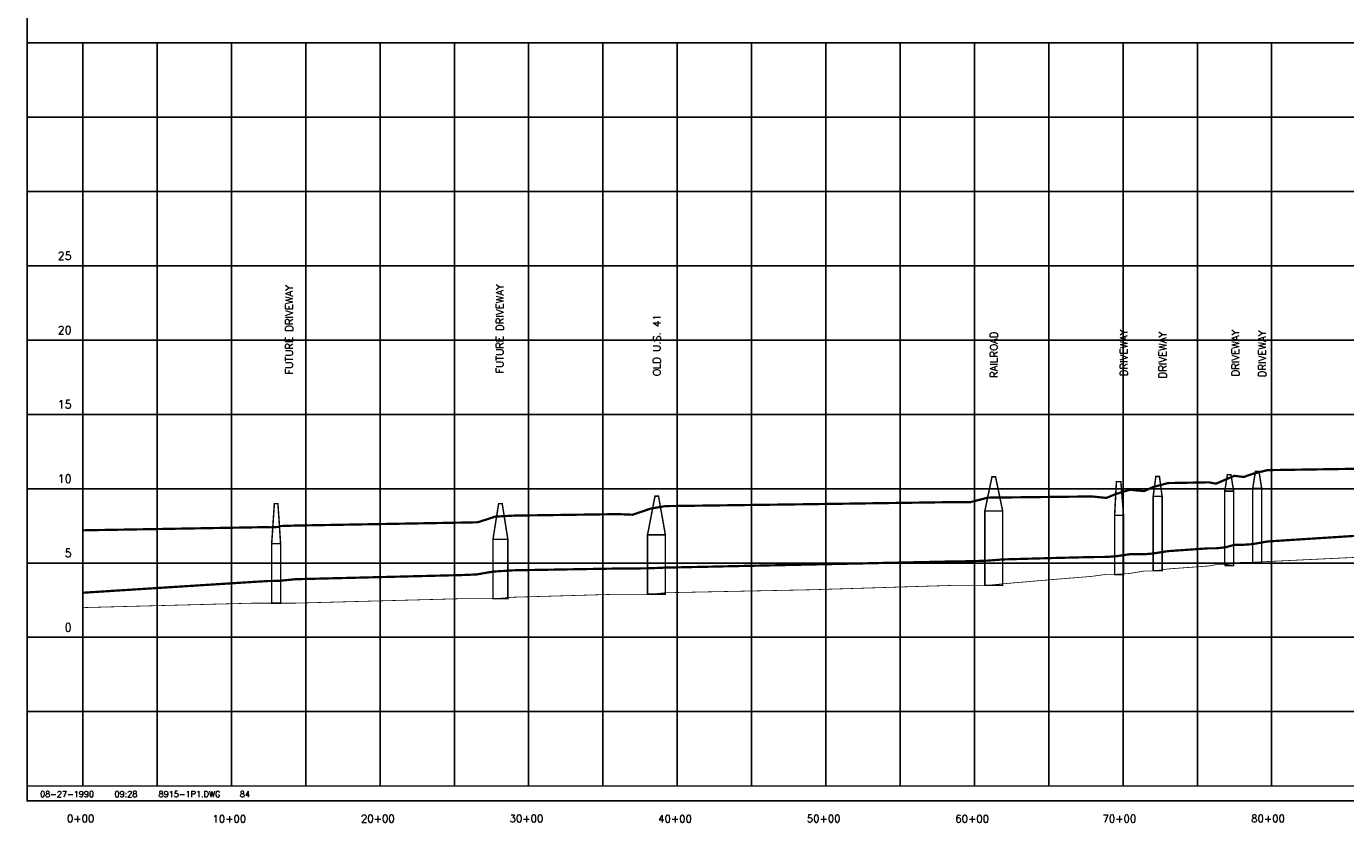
# Model space of a CAD drawing. Extents: x 218889 to 235649, y 779270 to 789997.
# Tile 1 of 4: x 218889 to 227767, y 779385 to 784743. Entities that reach past the tile are written whole.
import ezdxf
from ezdxf.enums import TextEntityAlignment as Align

# ---------------------------------------------------------------- set-up
doc = ezdxf.new("R2010")
doc.units = 0
doc.header["$LTSCALE"] = 800
doc.linetypes.add('DASHED', pattern=[0])
doc.layers.get('0').update_dxf_attribs({"linetype": 'CONTINUOUS'})
for name, color, linetype in [('BORDER', 1, 'CONTINUOUS'), ('FLOOD1', 15, 'CONTINUOUS'), ('FLOOD3', 15, 'CONTINUOUS'), ('GRID', 2, 'CONTINUOUS'), ('PRSTRUCT', 13, 'CONTINUOUS'), ('SPROF', 11, 'DASHED'), ('TEXT', 7, 'CONTINUOUS')]:
    doc.layers.add(name, color=color, linetype=linetype)
doc.styles.get("Standard").update_dxf_attribs({"font": 'ROMANT'})

# ---------------------------------------------------------------- blocks, each defined once
blk = doc.blocks.new('LOGON')
at = {"color": 0}
blk.add_attdef('DATE', text='', height=1, dxfattribs=at).set_placement((-1.87, 1.76), align=Align.RIGHT)
for tag, p in [('TIME', (1.56, 1.76)), ('DRAWING', (8.97, 1.76)), ('OPERATOR', (22.66, 1.76))]:
    blk.add_attdef(tag, p, '', height=1, dxfattribs=at)

msp = doc.modelspace()

# ---------------------------------------------------------------- linework, layer by layer
at = {"layer": 'BORDER', "color": 0, "const_width": 10}
msp.add_lwpolyline([(218894, 779531.8), (235644, 779531.8), (235644, 789991.8), (218894, 789991.8)], close=True, dxfattribs=at)
for points in [[(218894, 784631.8), (235644, 784631.8)], [(218894, 779631.8), (235644, 779631.8)]]:
    msp.add_lwpolyline(points, dxfattribs=at)
at = {"layer": 'FLOOD1', "color": 0, "const_width": 15}
msp.add_lwpolyline([(219269, 780931.8), (220419, 781004.8), (220519, 781010.8), (220529, 781010.8), (220589, 781011.8), (220599, 781012.8), (220699, 781022.8), (221819, 781050.8), (221919, 781054.8), (221929, 781056.8), (222029, 781073.8), (222039, 781074.8), (222169, 781082.8), (222869, 781094.8), (222969, 781094.8), (223089, 781096.8), (223189, 781100.8), (224169, 781121.8), (225139, 781142.8), (225239, 781143.8), (225359, 781147.8), (225459, 781155.8), (225809, 781165.8), (226057, 781171.8), (226157, 781172.8), (226217, 781176.8), (226314, 781190.8), (226411, 781190.8), (226471, 781195.8), (226571, 781211.8), (226845, 781230.8), (226895, 781230.8), (226955, 781236.8), (227018, 781253.8), (227081, 781254.8), (227141, 781258.8), (227241, 781276.8), (228086, 781330.8)], dxfattribs=at)
at = {"layer": 'FLOOD3', "color": 0, "const_width": 15}
msp.add_lwpolyline([(219269, 781351.8), (220419, 781371.8), (220519, 781373.8), (220529, 781371.8), (220589, 781374.8), (220599, 781380.8), (220699, 781383.8), (221819, 781403.8), (221919, 781405.8), (221929, 781406.8), (222029, 781438.8), (222039, 781443.8), (222169, 781450.8), (222869, 781460.8), (222969, 781456.8), (223089, 781497.8), (223189, 781514.8), (224169, 781527.8), (225139, 781541.8), (225239, 781540.8), (225359, 781571.8), (225459, 781572.8), (225809, 781576.8), (226057, 781579.8), (226157, 781569.8), (226217, 781594.8), (226314, 781624.8), (226411, 781615.8), (226471, 781642.8), (226571, 781669.8), (226845, 781674.8), (226895, 781665.8), (226955, 781691.8), (227018, 781718.8), (227081, 781710.8), (227141, 781731.8), (227241, 781756.8), (228086, 781769.8)], dxfattribs=at)
at = {"layer": 'GRID', "color": 0}
for points in [[(219269, 779631.8), (219269, 784631.8)], [(219769, 779631.8), (219769, 784631.8)], [(220269, 779631.8), (220269, 784631.8)], [(220769, 779631.8), (220769, 784631.8)], [(221269, 779631.8), (221269, 784631.8)], [(221769, 779631.8), (221769, 784631.8)], [(222269, 779631.8), (222269, 784631.8)], [(222769, 779631.8), (222769, 784631.8)], [(223269, 779631.8), (223269, 784631.8)], [(223769, 779631.8), (223769, 784631.8)], [(224269, 779631.8), (224269, 784631.8)], [(224769, 779631.8), (224769, 784631.8)], [(225269, 779631.8), (225269, 784631.8)], [(225769, 779631.8), (225769, 784631.8)], [(226269, 779631.8), (226269, 784631.8)], [(226769, 779631.8), (226769, 784631.8)], [(227269, 779631.8), (227269, 784631.8)], [(218894, 784131.8), (235644, 784131.8)], [(218894, 783631.8), (235644, 783631.8)], [(218894, 783131.8), (235644, 783131.8)], [(218894, 782631.8), (235644, 782631.8)], [(218894, 782131.8), (235644, 782131.8)], [(218894, 781631.8), (235644, 781631.8)], [(218894, 781131.8), (235644, 781131.8)], [(218894, 780631.8), (235644, 780631.8)], [(218894, 780131.8), (235644, 780131.8)]]:
    msp.add_lwpolyline(points, dxfattribs=at)
at = {"layer": 'PRSTRUCT', "color": 0, "const_width": 10}
for points in [[(225339, 781481.8), (225459, 781481.8), (225459, 780981.8), (225339, 780981.8), (225339, 781481.8), (225387, 781711.8), (225411, 781711.8), (225459, 781481.8)], [(226531.9, 781580.4), (226531.9, 781080.4), (226471.9, 781080.4), (226471.9, 781580.4), (226531.9, 781580.4), (226513.9, 781714.4), (226489.9, 781714.4), (226471.9, 781580.4)], [(226953.3, 781115.5), (227013.3, 781115.5), (227013.3, 781615.5), (226953.3, 781615.5), (226971.3, 781726.5), (226995.3, 781726.5), (227013.3, 781615.5)], [(227141.9, 781634.2), (227141.9, 781134.2), (227201.9, 781134.2), (227201.9, 781634.2), (227141.9, 781634.2), (227159.9, 781749.2), (227183.9, 781749.2), (227201.9, 781634.2)], [(226212.4, 781453.2), (226212.4, 781053.2), (226272.4, 781053.2), (226272.4, 781453.2), (226212.4, 781453.2), (226224.4, 781679.2), (226254.4, 781679.2), (226272.4, 781453.2)], [(226953.3, 781615.5), (226953.3, 781115.5)], [(220539.8, 781261.8), (220557.8, 781531.8), (220581.8, 781531.8), (220599.8, 781261.8)], [(222029, 781291.8), (222129, 781291.8), (222129, 780891.8), (222029, 780891.8), (222029, 781291.8), (222067, 781531.8), (222091, 781531.8), (222129, 781291.8)], [(223069, 781321.8), (223189, 781321.8), (223189, 780921.8), (223069, 780921.8), (223069, 781321.8), (223119.4, 781581.8), (223143, 781581.8), (223189, 781321.8)]]:
    msp.add_lwpolyline(points, dxfattribs=at)
msp.add_lwpolyline([(220539.8, 781261.8), (220599.8, 781261.8), (220599.8, 780861.8), (220539.8, 780861.8)], close=True, dxfattribs=at)
at = {"layer": 'SPROF', "color": 0, "const_width": 5}
msp.add_lwpolyline([(219269, 780831.8), (220419, 780861.8), (220519, 780861.8), (220529, 780861.8), (220589, 780861.8), (220599, 780861.8), (220699, 780861.8), (221819, 780891.8), (221919, 780891.8), (221929, 780891.8), (222029, 780891.8), (222039, 780891.8), (222169, 780901.8), (222869, 780921.8), (222969, 780921.8), (223089, 780921.8), (223189, 780931.8), (224169, 780951.8), (225139, 780981.8), (225239, 780981.8), (225359, 780981.8), (225459, 780991.8), (225809, 781021.8), (226057, 781041.8), (226157, 781055.8), (226217, 781055.8), (226314, 781061.8), (226411, 781077.8), (226471, 781077.8), (226571, 781091.8), (226845, 781111.8), (226895, 781120.8), (226955, 781120.8), (227018, 781131.8), (227081, 781136.8), (227141, 781136.8), (227241, 781141.8), (228086, 781181.8)], dxfattribs=at)

# ---------------------------------------------------------------- block references
at = {"layer": 'TEXT', "color": 0, "xscale": 40, "yscale": 40, "zscale": 40}
msp.add_blockref('LOGON', (219419.3, 779486.8), dxfattribs=at).add_auto_attribs({'DATE': '08-27-1990', 'TIME': '09:28', 'OPERATOR': '84', 'DRAWING': '8915-1P1.DWG'})

# ---------------------------------------------------------------- texts
at = {"layer": 'TEXT', "color": 0}
for s, p in [('25', (219194, 783171.7)), ('20', (219194, 782671.7)), ('15', (219194, 782171.7)), ('10', (219194, 781671.7)), ('5', (219194, 781171.7)), ('0', (219194, 780671.7))]:
    msp.add_text(s, height=55, dxfattribs=at).set_placement(p, align=Align.RIGHT)
for s, p in [('FUTURE DRIVEWAY', (220682.5, 782401.4)), ('FUTURE DRIVEWAY', (222099.9, 782406.8)), ('OLD U.S. 41', (223156.6, 782390.1)), ('RAILROAD', (225424.9, 782377.4)), ('DRIVEWAY', (226299.1, 782389.2)), ('DRIVEWAY', (226560.5, 782374.1)), ('DRIVEWAY', (227050.7, 782387.9)), ('DRIVEWAY', (227230.5, 782382.8))]:
    msp.add_text(s, height=50, rotation=90, dxfattribs=at).set_placement(p)
for s, p in [('0+00', (219254, 779387.6)), ('10+00', (220254.9, 779386.1)), ('20+00', (221254.2, 779386.8)), ('30+00', (222254.2, 779387.6)), ('40+00', (223254.3, 779386.1)), ('50+00', (224254.3, 779386.8)), ('60+00', (225254, 779385.8)), ('70+00', (226244.5, 779386.7)), ('80+00', (227244.9, 779387.5))]:
    msp.add_text(s, height=50, dxfattribs=at).set_placement(p, align=Align.CENTER)

doc.saveas('drawing.dxf')
